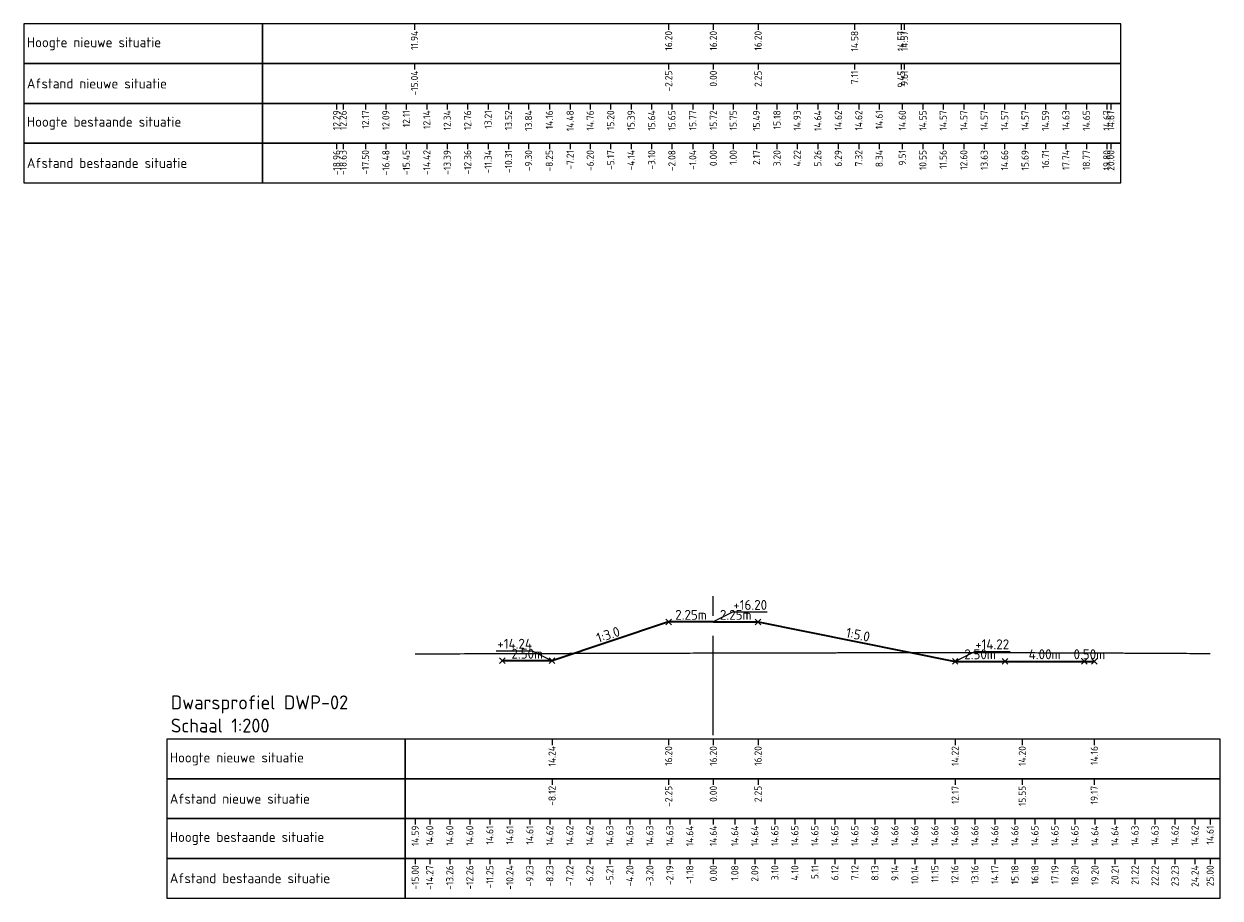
# Model space of a CAD drawing. Header units: metres. Extents: x 220364 to 225126, y 402650 to 403044.
# Tile 1 of 14: x 220364 to 220424, y 402743 to 402787. Entities that reach past the tile are written whole.
import ezdxf

# ---------------------------------------------------------------- set-up
doc = ezdxf.new("R2010")
doc.units = ezdxf.units.M
doc.linetypes.add('XX-STRAMIEN', pattern=[16, 10, -2, 2, -2])
for name, color, linetype, lineweight in [('C3D-LABELS', 7, 'Continuous', 25), ('N-WA-GW-AFWERKEN_INZAAIEN-G', 60, 'Continuous', 35), ('N-WA-GW-WATERBODEM-G', 122, 'Continuous', 35), ('N-WA-VH-VERHARDING_GRASBETONSTEEN-G', 102, 'Continuous', 35), ('X-XX-AL-AS-G', 1, 'XX-STRAMIEN', 18), ('X-XX-AL-DETAIL_1-S', 253, 'Continuous', 18), ('X-XX-AL-DETAIL_2-G', 7, 'Continuous', 25), ('X-XX-AL-T25', 7, 'Continuous', 25), ('X-XX-AL-T35', 7, 'Continuous', 35)]:
    doc.layers.add(name, color=color, linetype=linetype, lineweight=lineweight)
doc.layers.add('C3D-SECTION', color=7, linetype='Continuous')
doc.styles.add('NLCS-ISO', font='NLCS-ISO.ttf')

msp = doc.modelspace()

# ---------------------------------------------------------------- linework, layer by layer
at = {"layer": 'C3D-SECTION', "color": 7, "linetype": 'Continuous', "lineweight": -3}
msp.add_lwpolyline([(220383.978, 402755.272), (220384.143, 402755.273), (220384.204, 402755.273), (220384.4, 402755.274), (220384.456, 402755.274), (220384.463, 402755.274), (220384.473, 402755.274), (220384.606, 402755.275), (220384.707, 402755.275), (220384.802, 402755.276), (220384.959, 402755.276), (220385.132, 402755.277), (220385.211, 402755.277), (220385.461, 402755.278), (220385.462, 402755.278), (220385.467, 402755.278), (220385.714, 402755.279), (220385.79, 402755.279), (220385.966, 402755.28), (220386.12, 402755.28), (220386.217, 402755.281), (220386.449, 402755.282), (220386.469, 402755.282), (220386.603, 402755.282), (220386.721, 402755.282), (220386.779, 402755.283), (220386.973, 402755.283), (220387.108, 402755.284), (220387.224, 402755.284), (220387.438, 402755.285), (220387.476, 402755.285), (220387.6, 402755.285), (220387.728, 402755.286), (220387.767, 402755.286), (220387.979, 402755.286), (220388.096, 402755.287), (220388.231, 402755.287), (220388.426, 402755.288), (220388.483, 402755.288), (220388.601, 402755.288), (220388.734, 402755.289), (220388.755, 402755.289), (220388.986, 402755.29), (220389.085, 402755.29), (220389.238, 402755.29), (220389.414, 402755.291), (220389.489, 402755.291), (220389.733, 402755.292), (220389.741, 402755.292), (220389.742, 402755.292), (220389.744, 402755.292), (220389.885, 402755.293), (220389.993, 402755.293), (220390.073, 402755.293), (220390.244, 402755.294), (220390.402, 402755.294), (220390.496, 402755.294), (220390.732, 402755.295), (220390.748, 402755.295), (220390.8, 402755.295), (220391, 402755.296), (220391.061, 402755.296), (220391.251, 402755.297), (220391.391, 402755.297), (220391.503, 402755.298), (220391.72, 402755.298), (220391.755, 402755.299), (220391.866, 402755.299), (220392.006, 402755.299), (220392.05, 402755.299), (220392.258, 402755.3), (220392.379, 402755.3), (220392.51, 402755.301), (220392.709, 402755.301), (220392.761, 402755.302), (220392.933, 402755.302), (220393.013, 402755.302), (220393.024, 402755.302), (220393.038, 402755.302), (220393.265, 402755.303), (220393.367, 402755.303), (220393.516, 402755.304), (220393.697, 402755.304), (220393.768, 402755.304), (220393.999, 402755.305), (220394.02, 402755.305), (220394.026, 402755.305), (220394.272, 402755.306), (220394.356, 402755.306), (220394.523, 402755.306), (220394.685, 402755.307), (220394.775, 402755.307), (220394.879, 402755.307), (220395.015, 402755.308), (220395.021, 402755.308), (220395.027, 402755.308), (220395.066, 402755.308), (220395.278, 402755.308), (220395.344, 402755.309), (220395.53, 402755.309), (220395.673, 402755.31), (220395.782, 402755.31), (220396.003, 402755.31), (220396.033, 402755.311), (220396.132, 402755.311), (220396.285, 402755.311), (220396.332, 402755.311), (220396.537, 402755.312), (220396.662, 402755.312), (220396.788, 402755.313), (220396.876, 402755.313), (220396.991, 402755.313), (220397.019, 402755.313), (220397.04, 402755.313), (220397.199, 402755.314), (220397.292, 402755.314), (220397.321, 402755.314), (220397.544, 402755.315), (220397.65, 402755.315), (220397.795, 402755.315), (220397.979, 402755.316), (220398.047, 402755.316), (220398.16, 402755.316), (220398.299, 402755.317), (220398.309, 402755.317), (220398.55, 402755.317), (220398.638, 402755.318), (220398.802, 402755.318), (220398.968, 402755.318), (220398.978, 402755.318), (220399.054, 402755.319), (220399.297, 402755.319), (220399.305, 402755.319), (220399.332, 402755.319), (220399.557, 402755.32), (220399.627, 402755.32), (220399.809, 402755.32), (220399.956, 402755.32), (220400.06, 402755.321), (220400.286, 402755.321), (220400.312, 402755.321), (220400.398, 402755.321), (220400.564, 402755.322), (220400.615, 402755.322), (220400.816, 402755.322), (220400.944, 402755.322), (220401.067, 402755.323), (220401.157, 402755.323), (220401.274, 402755.323), (220401.299, 402755.323), (220401.319, 402755.323), (220401.465, 402755.324), (220401.571, 402755.324), (220401.603, 402755.324), (220401.822, 402755.324), (220401.933, 402755.325), (220402.074, 402755.325), (220402.262, 402755.325), (220402.326, 402755.325), (220402.531, 402755.326), (220402.577, 402755.326), (220402.592, 402755.326), (220402.829, 402755.327), (220402.921, 402755.327), (220403.081, 402755.327), (220403.154, 402755.327), (220403.25, 402755.327), (220403.297, 402755.328), (220403.332, 402755.328), (220403.58, 402755.328), (220403.584, 402755.328), (220403.598, 402755.328), (220403.836, 402755.329), (220403.909, 402755.329), (220404.088, 402755.329), (220404.239, 402755.33), (220404.339, 402755.33), (220404.568, 402755.33), (220404.591, 402755.33), (220404.664, 402755.33), (220404.843, 402755.331), (220404.898, 402755.331), (220405.094, 402755.331), (220405.152, 402755.331), (220405.227, 402755.332), (220405.294, 402755.332), (220405.346, 402755.332), (220405.556, 402755.332), (220405.598, 402755.332), (220405.731, 402755.333), (220405.849, 402755.333), (220405.886, 402755.333), (220406.101, 402755.333), (220406.215, 402755.334), (220406.353, 402755.334), (220406.436, 402755.334), (220406.545, 402755.334), (220406.579, 402755.334), (220406.604, 402755.334), (220406.798, 402755.334), (220406.856, 402755.334), (220406.874, 402755.334), (220407.108, 402755.334), (220407.204, 402755.334), (220407.359, 402755.334), (220407.533, 402755.335), (220407.611, 402755.335), (220407.863, 402755.335), (220407.863, 402755.335), (220407.864, 402755.335), (220408.115, 402755.335), (220408.192, 402755.335), (220408.366, 402755.335), (220408.521, 402755.335), (220408.618, 402755.335), (220408.851, 402755.335), (220408.87, 402755.335), (220408.931, 402755.335), (220409.121, 402755.335), (220409.18, 402755.335), (220409.373, 402755.335), (220409.432, 402755.335), (220409.51, 402755.335), (220409.575, 402755.335), (220409.625, 402755.335), (220409.839, 402755.336), (220409.876, 402755.336), (220409.997, 402755.336), (220410.128, 402755.336), (220410.169, 402755.336), (220410.38, 402755.336), (220410.498, 402755.336), (220410.631, 402755.336), (220410.827, 402755.336), (220410.883, 402755.336), (220411.064, 402755.336), (220411.135, 402755.336), (220411.157, 402755.336), (220411.387, 402755.336), (220411.43, 402755.336), (220411.486, 402755.336), (220411.572, 402755.336), (220411.638, 402755.336), (220411.816, 402755.336), (220411.89, 402755.336), (220412.13, 402755.337), (220412.142, 402755.337), (220412.145, 402755.337), (220412.393, 402755.337), (220412.475, 402755.337), (220412.645, 402755.337), (220412.804, 402755.337), (220412.897, 402755.337), (220413.133, 402755.337), (220413.148, 402755.337), (220413.197, 402755.337), (220413.4, 402755.337), (220413.427, 402755.337), (220413.463, 402755.337), (220413.57, 402755.337), (220413.652, 402755.337), (220413.792, 402755.336), (220413.903, 402755.336), (220414.122, 402755.335), (220414.155, 402755.335), (220414.263, 402755.335), (220414.407, 402755.334), (220414.451, 402755.334), (220414.659, 402755.334), (220414.711, 402755.333), (220414.781, 402755.333), (220414.854, 402755.333), (220414.91, 402755.333), (220415.11, 402755.332), (220415.162, 402755.332), (220415.33, 402755.331), (220415.414, 402755.331), (220415.44, 402755.331), (220415.665, 402755.33), (220415.769, 402755.33), (220415.917, 402755.329), (220416.098, 402755.329), (220416.169, 402755.328), (220416.396, 402755.328), (220416.42, 402755.328), (220416.428, 402755.328), (220416.672, 402755.327), (220416.757, 402755.326), (220416.924, 402755.326), (220417.087, 402755.325), (220417.175, 402755.325), (220417.416, 402755.324), (220417.427, 402755.324), (220417.463, 402755.324), (220417.679, 402755.323), (220417.708, 402755.323), (220417.746, 402755.323), (220417.85, 402755.323), (220417.931, 402755.322), (220418.075, 402755.322), (220418.182, 402755.322), (220418.404, 402755.321), (220418.434, 402755.321), (220418.529, 402755.32), (220418.686, 402755.32), (220418.734, 402755.32), (220418.937, 402755.319), (220419.063, 402755.319), (220419.189, 402755.318), (220419.393, 402755.317), (220419.441, 402755.317), (220419.596, 402755.316), (220419.692, 402755.315), (220419.705, 402755.315), (220419.722, 402755.315), (220419.848, 402755.315), (220419.944, 402755.314), (220420.052, 402755.313), (220420.196, 402755.313), (220420.381, 402755.312), (220420.447, 402755.311), (220420.662, 402755.31), (220420.699, 402755.31), (220420.71, 402755.31), (220420.951, 402755.309), (220421.04, 402755.308), (220421.203, 402755.307), (220421.369, 402755.307), (220421.454, 402755.306), (220421.699, 402755.305), (220421.706, 402755.305), (220421.845, 402755.304), (220421.958, 402755.303), (220422.028, 402755.303), (220422.209, 402755.302), (220422.358, 402755.301), (220422.461, 402755.3), (220422.687, 402755.299), (220422.713, 402755.299), (220422.795, 402755.299), (220422.964, 402755.298), (220422.987, 402755.297), (220423.017, 402755.297), (220423.13, 402755.297), (220423.216, 402755.296), (220423.346, 402755.295), (220423.468, 402755.295), (220423.675, 402755.294), (220423.719, 402755.293), (220423.862, 402755.293), (220423.971, 402755.292), (220423.978, 402755.292)], dxfattribs=at)
at = {"layer": 'N-WA-GW-AFWERKEN_INZAAIEN-G', "color": 60, "linetype": 'Continuous', "lineweight": 35}
for p, q in [((220396.728, 402756.879), (220390.862, 402754.924)), ((220398.978, 402756.879), (220396.728, 402756.879)), ((220398.978, 402756.879), (220401.228, 402756.879)), ((220401.228, 402756.879), (220411.148, 402754.895))]:
    msp.add_line(p, q, dxfattribs=at)
at = {"layer": 'N-WA-GW-WATERBODEM-G', "color": 122, "linetype": 'Continuous', "lineweight": 35}
msp.add_line((220413.648, 402754.895), (220417.648, 402754.895), dxfattribs=at)
at = {"layer": 'N-WA-VH-VERHARDING_GRASBETONSTEEN-G', "color": 102, "linetype": 'Continuous', "lineweight": 35}
for p, q in [((220390.862, 402754.924), (220388.362, 402754.924)), ((220411.148, 402754.895), (220413.648, 402754.895)), ((220417.648, 402754.895), (220418.148, 402754.895))]:
    msp.add_line(p, q, dxfattribs=at)
at = {"layer": 'X-XX-AL-AS-G', "color": 1, "linetype": 'XX-STRAMIEN', "lineweight": 18, "ltscale": 0.5}
msp.add_line((220398.978, 402751.179), (220398.978, 402758.179), dxfattribs=at)
at = {"layer": 'X-XX-AL-DETAIL_1-S', "color": 253, "linetype": 'Continuous', "lineweight": 18}
for p, q in [((220396.587, 402756.738), (220396.87, 402757.021)), ((220396.587, 402757.021), (220396.87, 402756.738)), ((220401.087, 402756.738), (220401.37, 402757.021)), ((220401.087, 402757.021), (220401.37, 402756.738)), ((220388.22, 402754.782), (220388.503, 402755.065)), ((220388.22, 402755.065), (220388.503, 402754.782)), ((220390.72, 402754.782), (220391.003, 402755.065)), ((220390.72, 402755.065), (220391.003, 402754.782)), ((220411.007, 402754.754), (220411.29, 402755.037)), ((220411.007, 402755.037), (220411.29, 402754.754)), ((220413.507, 402754.754), (220413.79, 402755.037)), ((220413.507, 402755.037), (220413.79, 402754.754)), ((220417.507, 402754.754), (220417.79, 402755.037)), ((220417.507, 402755.037), (220417.79, 402754.754)), ((220418.007, 402754.754), (220418.29, 402755.037)), ((220418.007, 402755.037), (220418.29, 402754.754))]:
    msp.add_line(p, q, dxfattribs=at)
at = {"layer": 'X-XX-AL-DETAIL_2-G'}
for p, q in [((220383.938, 402786.979), (220383.938, 402786.679)), ((220396.728, 402786.979), (220396.728, 402786.679)), ((220398.978, 402786.979), (220398.978, 402786.679)), ((220401.228, 402786.979), (220401.228, 402786.679)), ((220406.089, 402786.979), (220406.089, 402786.679)), ((220408.425, 402786.979), (220408.425, 402786.679)), ((220408.589, 402786.979), (220408.589, 402786.679)), ((220383.938, 402784.979), (220383.938, 402784.679)), ((220396.728, 402784.979), (220396.728, 402784.679)), ((220398.978, 402784.979), (220398.978, 402784.679)), ((220401.228, 402784.979), (220401.228, 402784.679)), ((220406.089, 402784.979), (220406.089, 402784.679)), ((220408.425, 402784.979), (220408.425, 402784.679)), ((220408.589, 402784.979), (220408.589, 402784.679)), ((220380.02, 402782.979), (220380.02, 402782.679)), ((220380.346, 402782.979), (220380.346, 402782.679)), ((220381.473, 402782.979), (220381.473, 402782.679)), ((220382.501, 402782.979), (220382.501, 402782.679)), ((220383.529, 402782.979), (220383.529, 402782.679)), ((220384.558, 402782.979), (220384.558, 402782.679)), ((220385.586, 402782.979), (220385.586, 402782.679)), ((220386.614, 402782.979), (220386.614, 402782.679)), ((220387.642, 402782.979), (220387.642, 402782.679)), ((220388.67, 402782.979), (220388.67, 402782.679)), ((220389.679, 402782.979), (220389.679, 402782.679)), ((220390.726, 402782.979), (220390.726, 402782.679)), ((220391.771, 402782.979), (220391.771, 402782.679)), ((220392.782, 402782.979), (220392.782, 402782.679)), ((220393.811, 402782.979), (220393.811, 402782.679)), ((220394.838, 402782.979), (220394.838, 402782.679)), ((220395.874, 402782.979), (220395.874, 402782.679)), ((220396.894, 402782.979), (220396.894, 402782.679)), ((220397.94, 402782.979), (220397.94, 402782.679)), ((220398.978, 402782.979), (220398.978, 402782.679)), ((220399.978, 402782.979), (220399.978, 402782.679)), ((220401.147, 402782.979), (220401.147, 402782.679)), ((220402.181, 402782.979), (220402.181, 402782.679)), ((220403.196, 402782.979), (220403.196, 402782.679)), ((220404.237, 402782.979), (220404.237, 402782.679)), ((220405.266, 402782.979), (220405.266, 402782.679)), ((220406.294, 402782.979), (220406.294, 402782.679)), ((220407.322, 402782.979), (220407.322, 402782.679)), ((220408.487, 402782.979), (220408.487, 402782.679)), ((220409.525, 402782.979), (220409.525, 402782.679)), ((220410.54, 402782.979), (220410.54, 402782.679)), ((220411.581, 402782.979), (220411.581, 402782.679)), ((220412.609, 402782.979), (220412.609, 402782.679)), ((220413.637, 402782.979), (220413.637, 402782.679)), ((220414.665, 402782.979), (220414.665, 402782.679)), ((220415.693, 402782.979), (220415.693, 402782.679)), ((220416.721, 402782.979), (220416.721, 402782.679)), ((220417.749, 402782.979), (220417.749, 402782.679)), ((220418.777, 402782.979), (220418.777, 402782.679)), ((220418.978, 402782.979), (220418.978, 402782.679)), ((220380.02, 402780.979), (220380.02, 402780.679)), ((220380.346, 402780.979), (220380.346, 402780.679)), ((220381.473, 402780.979), (220381.473, 402780.679)), ((220382.501, 402780.979), (220382.501, 402780.679)), ((220383.529, 402780.979), (220383.529, 402780.679)), ((220384.558, 402780.979), (220384.558, 402780.679)), ((220385.586, 402780.979), (220385.586, 402780.679)), ((220386.614, 402780.979), (220386.614, 402780.679)), ((220387.642, 402780.979), (220387.642, 402780.679)), ((220388.67, 402780.979), (220388.67, 402780.679)), ((220389.679, 402780.979), (220389.679, 402780.679)), ((220390.726, 402780.979), (220390.726, 402780.679)), ((220391.771, 402780.979), (220391.771, 402780.679)), ((220392.782, 402780.979), (220392.782, 402780.679)), ((220393.811, 402780.979), (220393.811, 402780.679)), ((220394.838, 402780.979), (220394.838, 402780.679)), ((220395.874, 402780.979), (220395.874, 402780.679)), ((220396.894, 402780.979), (220396.894, 402780.679)), ((220397.94, 402780.979), (220397.94, 402780.679)), ((220398.978, 402780.979), (220398.978, 402780.679)), ((220399.978, 402780.979), (220399.978, 402780.679)), ((220401.147, 402780.979), (220401.147, 402780.679)), ((220402.181, 402780.979), (220402.181, 402780.679)), ((220403.196, 402780.979), (220403.196, 402780.679)), ((220404.237, 402780.979), (220404.237, 402780.679)), ((220405.266, 402780.979), (220405.266, 402780.679)), ((220406.294, 402780.979), (220406.294, 402780.679)), ((220407.322, 402780.979), (220407.322, 402780.679)), ((220408.487, 402780.979), (220408.487, 402780.679)), ((220409.525, 402780.979), (220409.525, 402780.679)), ((220410.54, 402780.979), (220410.54, 402780.679)), ((220411.581, 402780.979), (220411.581, 402780.679)), ((220412.609, 402780.979), (220412.609, 402780.679)), ((220413.637, 402780.979), (220413.637, 402780.679)), ((220414.665, 402780.979), (220414.665, 402780.679)), ((220415.693, 402780.979), (220415.693, 402780.679)), ((220416.721, 402780.979), (220416.721, 402780.679)), ((220417.749, 402780.979), (220417.749, 402780.679)), ((220418.777, 402780.979), (220418.777, 402780.679)), ((220418.978, 402780.979), (220418.978, 402780.679))]:
    msp.add_line(p, q, dxfattribs=at)
at = {"layer": 'X-XX-AL-DETAIL_2-G', "color": 7, "linetype": 'Continuous', "lineweight": -3}
for p, q in [((220390.862, 402750.979), (220390.862, 402750.679)), ((220396.728, 402750.979), (220396.728, 402750.679)), ((220398.978, 402750.979), (220398.978, 402750.679)), ((220401.228, 402750.979), (220401.228, 402750.679)), ((220411.148, 402750.979), (220411.148, 402750.679)), ((220414.526, 402750.979), (220414.526, 402750.679)), ((220418.148, 402750.979), (220418.148, 402750.679)), ((220390.862, 402748.979), (220390.862, 402748.679)), ((220396.728, 402748.979), (220396.728, 402748.679)), ((220398.978, 402748.979), (220398.978, 402748.679)), ((220401.228, 402748.979), (220401.228, 402748.679)), ((220411.148, 402748.979), (220411.148, 402748.679)), ((220414.526, 402748.979), (220414.526, 402748.679)), ((220418.148, 402748.979), (220418.148, 402748.679)), ((220383.978, 402746.979), (220383.978, 402746.679)), ((220384.707, 402746.979), (220384.707, 402746.679)), ((220385.714, 402746.979), (220385.714, 402746.679)), ((220386.721, 402746.979), (220386.721, 402746.679)), ((220387.728, 402746.979), (220387.728, 402746.679)), ((220388.734, 402746.979), (220388.734, 402746.679)), ((220389.744, 402746.979), (220389.744, 402746.679)), ((220390.748, 402746.979), (220390.748, 402746.679)), ((220391.755, 402746.979), (220391.755, 402746.679)), ((220392.761, 402746.979), (220392.761, 402746.679)), ((220393.768, 402746.979), (220393.768, 402746.679)), ((220394.775, 402746.979), (220394.775, 402746.679)), ((220395.782, 402746.979), (220395.782, 402746.679)), ((220396.788, 402746.979), (220396.788, 402746.679)), ((220397.795, 402746.979), (220397.795, 402746.679)), ((220398.978, 402746.979), (220398.978, 402746.679)), ((220400.06, 402746.979), (220400.06, 402746.679)), ((220401.067, 402746.979), (220401.067, 402746.679)), ((220402.074, 402746.979), (220402.074, 402746.679)), ((220403.081, 402746.979), (220403.081, 402746.679)), ((220404.088, 402746.979), (220404.088, 402746.679)), ((220405.094, 402746.979), (220405.094, 402746.679)), ((220406.101, 402746.979), (220406.101, 402746.679)), ((220407.108, 402746.979), (220407.108, 402746.679)), ((220408.115, 402746.979), (220408.115, 402746.679)), ((220409.121, 402746.979), (220409.121, 402746.679)), ((220410.128, 402746.979), (220410.128, 402746.679)), ((220411.135, 402746.979), (220411.135, 402746.679)), ((220412.142, 402746.979), (220412.142, 402746.679)), ((220413.148, 402746.979), (220413.148, 402746.679)), ((220414.155, 402746.979), (220414.155, 402746.679)), ((220415.162, 402746.979), (220415.162, 402746.679)), ((220416.169, 402746.979), (220416.169, 402746.679)), ((220417.175, 402746.979), (220417.175, 402746.679)), ((220418.182, 402746.979), (220418.182, 402746.679)), ((220419.189, 402746.979), (220419.189, 402746.679)), ((220420.196, 402746.979), (220420.196, 402746.679)), ((220421.203, 402746.979), (220421.203, 402746.679)), ((220422.209, 402746.979), (220422.209, 402746.679)), ((220423.216, 402746.979), (220423.216, 402746.679)), ((220423.978, 402746.979), (220423.978, 402746.679)), ((220383.978, 402744.979), (220383.978, 402744.679)), ((220384.707, 402744.979), (220384.707, 402744.679)), ((220385.714, 402744.979), (220385.714, 402744.679)), ((220386.721, 402744.979), (220386.721, 402744.679)), ((220387.728, 402744.979), (220387.728, 402744.679)), ((220388.734, 402744.979), (220388.734, 402744.679)), ((220389.744, 402744.979), (220389.744, 402744.679)), ((220390.748, 402744.979), (220390.748, 402744.679)), ((220391.755, 402744.979), (220391.755, 402744.679)), ((220392.761, 402744.979), (220392.761, 402744.679)), ((220393.768, 402744.979), (220393.768, 402744.679)), ((220394.775, 402744.979), (220394.775, 402744.679)), ((220395.782, 402744.979), (220395.782, 402744.679)), ((220396.788, 402744.979), (220396.788, 402744.679)), ((220397.795, 402744.979), (220397.795, 402744.679)), ((220398.978, 402744.979), (220398.978, 402744.679)), ((220400.06, 402744.979), (220400.06, 402744.679)), ((220401.067, 402744.979), (220401.067, 402744.679)), ((220402.074, 402744.979), (220402.074, 402744.679)), ((220403.081, 402744.979), (220403.081, 402744.679)), ((220404.088, 402744.979), (220404.088, 402744.679)), ((220405.094, 402744.979), (220405.094, 402744.679)), ((220406.101, 402744.979), (220406.101, 402744.679)), ((220407.108, 402744.979), (220407.108, 402744.679)), ((220408.115, 402744.979), (220408.115, 402744.679)), ((220409.121, 402744.979), (220409.121, 402744.679)), ((220410.128, 402744.979), (220410.128, 402744.679)), ((220411.135, 402744.979), (220411.135, 402744.679)), ((220412.142, 402744.979), (220412.142, 402744.679)), ((220413.148, 402744.979), (220413.148, 402744.679)), ((220414.155, 402744.979), (220414.155, 402744.679)), ((220415.162, 402744.979), (220415.162, 402744.679)), ((220416.169, 402744.979), (220416.169, 402744.679)), ((220417.175, 402744.979), (220417.175, 402744.679)), ((220418.182, 402744.979), (220418.182, 402744.679)), ((220419.189, 402744.979), (220419.189, 402744.679)), ((220420.196, 402744.979), (220420.196, 402744.679)), ((220421.203, 402744.979), (220421.203, 402744.679)), ((220422.209, 402744.979), (220422.209, 402744.679)), ((220423.216, 402744.979), (220423.216, 402744.679)), ((220423.978, 402744.979), (220423.978, 402744.679))]:
    msp.add_line(p, q, dxfattribs=at)
at = {"layer": 'X-XX-AL-DETAIL_2-G'}
for points in [[(220376.286, 402784.979), (220376.286, 402786.979), (220364.286, 402786.979), (220364.286, 402784.979)], [(220376.286, 402784.979), (220419.478, 402784.979), (220419.478, 402786.979), (220376.286, 402786.979)], [(220376.286, 402782.979), (220376.286, 402784.979), (220364.286, 402784.979), (220364.286, 402782.979)], [(220376.286, 402782.979), (220419.478, 402782.979), (220419.478, 402784.979), (220376.286, 402784.979)], [(220376.286, 402780.979), (220376.286, 402782.979), (220364.286, 402782.979), (220364.286, 402780.979)], [(220376.286, 402780.979), (220419.478, 402780.979), (220419.478, 402782.979), (220376.286, 402782.979)], [(220376.286, 402778.979), (220376.286, 402780.979), (220364.286, 402780.979), (220364.286, 402778.979)], [(220376.286, 402778.979), (220419.478, 402778.979), (220419.478, 402780.979), (220376.286, 402780.979)]]:
    msp.add_3dface(points, dxfattribs=at)
at = {"layer": 'X-XX-AL-DETAIL_2-G', "color": 7, "linetype": 'Continuous', "lineweight": -3}
for points in [[(220383.478, 402748.979), (220383.478, 402750.979), (220371.478, 402750.979), (220371.478, 402748.979)], [(220383.478, 402748.979), (220424.478, 402748.979), (220424.478, 402750.979), (220383.478, 402750.979)], [(220383.478, 402746.979), (220383.478, 402748.979), (220371.478, 402748.979), (220371.478, 402746.979)], [(220383.478, 402746.979), (220424.478, 402746.979), (220424.478, 402748.979), (220383.478, 402748.979)], [(220383.478, 402744.979), (220383.478, 402746.979), (220371.478, 402746.979), (220371.478, 402744.979)], [(220383.478, 402744.979), (220424.478, 402744.979), (220424.478, 402746.979), (220383.478, 402746.979)], [(220383.478, 402742.979), (220383.478, 402744.979), (220371.478, 402744.979), (220371.478, 402742.979)], [(220383.478, 402742.979), (220424.478, 402742.979), (220424.478, 402744.979), (220383.478, 402744.979)]]:
    msp.add_3dface(points, dxfattribs=at)
at = {"layer": 'X-XX-AL-T25', "color": 7, "linetype": 'Continuous', "lineweight": 25}
for p, q in [((220399.978, 402757.379), (220398.978, 402756.879)), ((220399.978, 402757.379), (220401.69, 402757.379)), ((220388.05, 402755.424), (220389.862, 402755.424)), ((220389.862, 402755.424), (220390.862, 402754.924)), ((220412.148, 402755.395), (220411.148, 402754.895)), ((220412.148, 402755.395), (220413.91, 402755.395))]:
    msp.add_line(p, q, dxfattribs=at)

# ---------------------------------------------------------------- texts
at = {"layer": 'C3D-LABELS', "char_height": 0.36, "attachment_point": 6, "rotation": 90, "style": 'NLCS-ISO'}
for s, insert in [('11.94', (220383.938, 402786.629)), ('16.20', (220396.728, 402786.629)), ('16.20', (220398.978, 402786.629)), ('16.20', (220401.228, 402786.629)), ('14.58', (220406.089, 402786.629)), ('14.57', (220408.425, 402786.629)), ('14.57', (220408.589, 402786.629)), ('-15.04', (220383.938, 402784.629)), ('-2.25', (220396.728, 402784.629)), ('0.00', (220398.978, 402784.629)), ('2.25', (220401.228, 402784.629)), ('7.11', (220406.089, 402784.629)), ('9.45', (220408.425, 402784.629)), ('9.61', (220408.589, 402784.629)), ('12.29', (220380.02, 402782.629)), ('12.26', (220380.346, 402782.629)), ('12.17', (220381.473, 402782.629)), ('12.09', (220382.501, 402782.629)), ('12.11', (220383.529, 402782.629)), ('12.14', (220384.558, 402782.629)), ('12.34', (220385.586, 402782.629)), ('12.76', (220386.614, 402782.629)), ('13.21', (220387.642, 402782.629)), ('13.52', (220388.67, 402782.629)), ('13.84', (220389.679, 402782.629)), ('14.16', (220390.726, 402782.629)), ('14.48', (220391.771, 402782.629)), ('14.76', (220392.782, 402782.629)), ('15.20', (220393.811, 402782.629)), ('15.39', (220394.838, 402782.629)), ('15.64', (220395.874, 402782.629)), ('15.65', (220396.894, 402782.629)), ('15.77', (220397.94, 402782.629)), ('15.72', (220398.978, 402782.629)), ('15.75', (220399.978, 402782.629)), ('15.49', (220401.147, 402782.629)), ('15.18', (220402.181, 402782.629)), ('14.93', (220403.196, 402782.629)), ('14.64', (220404.237, 402782.629)), ('14.62', (220405.266, 402782.629)), ('14.62', (220406.294, 402782.629)), ('14.61', (220407.322, 402782.629)), ('14.60', (220408.487, 402782.629)), ('14.55', (220409.525, 402782.629)), ('14.57', (220410.54, 402782.629)), ('14.57', (220411.581, 402782.629)), ('14.57', (220412.609, 402782.629)), ('14.57', (220413.637, 402782.629)), ('14.57', (220414.665, 402782.629)), ('14.59', (220415.693, 402782.629)), ('14.63', (220416.721, 402782.629)), ('14.65', (220417.749, 402782.629)), ('14.67', (220418.777, 402782.629)), ('14.67', (220418.978, 402782.629)), ('-18.96', (220380.02, 402780.629)), ('-16.48', (220382.501, 402780.629)), ('-12.36', (220386.614, 402780.629)), ('-11.34', (220387.642, 402780.629)), ('-5.17', (220393.811, 402780.629)), ('-4.14', (220394.838, 402780.629)), ('-2.08', (220396.894, 402780.629)), ('-1.04', (220397.94, 402780.629)), ('2.17', (220401.147, 402780.629)), ('5.26', (220404.237, 402780.629)), ('8.34', (220407.322, 402780.629)), ('11.56', (220410.54, 402780.629)), ('14.66', (220413.637, 402780.629)), ('17.74', (220416.721, 402780.629)), ('18.77', (220417.749, 402780.629)), ('-18.63', (220380.346, 402780.629)), ('-17.50', (220381.473, 402780.629)), ('-15.45', (220383.529, 402780.629)), ('-14.42', (220384.558, 402780.629)), ('-13.39', (220385.586, 402780.629)), ('-10.31', (220388.67, 402780.629)), ('-9.30', (220389.679, 402780.629)), ('-8.25', (220390.726, 402780.629)), ('-7.21', (220391.771, 402780.629)), ('-6.20', (220392.782, 402780.629)), ('-3.10', (220395.874, 402780.629)), ('0.00', (220398.978, 402780.629)), ('1.00', (220399.978, 402780.629)), ('3.20', (220402.181, 402780.629)), ('4.22', (220403.196, 402780.629)), ('6.29', (220405.266, 402780.629)), ('7.32', (220406.294, 402780.629)), ('9.51', (220408.487, 402780.629)), ('10.55', (220409.525, 402780.629)), ('12.60', (220411.581, 402780.629)), ('13.63', (220412.609, 402780.629)), ('15.69', (220414.665, 402780.629)), ('16.71', (220415.693, 402780.629)), ('19.80', (220418.777, 402780.629)), ('20.00', (220418.978, 402780.629))]:
    msp.add_mtext(s, dxfattribs=dict(at, insert=insert))
at = {"layer": 'C3D-LABELS', "color": 7, "linetype": 'Continuous', "lineweight": 25, "char_height": 0.36, "attachment_point": 6, "rotation": 90, "style": 'NLCS-ISO'}
for s, insert in [('14.24', (220390.862, 402750.629)), ('16.20', (220396.728, 402750.629)), ('16.20', (220398.978, 402750.629)), ('16.20', (220401.228, 402750.629)), ('14.22', (220411.148, 402750.629)), ('14.20', (220414.526, 402750.629)), ('14.16', (220418.148, 402750.629)), ('-8.12', (220390.862, 402748.629)), ('-2.25', (220396.728, 402748.629)), ('0.00', (220398.978, 402748.629)), ('2.25', (220401.228, 402748.629)), ('12.17', (220411.148, 402748.629)), ('15.55', (220414.526, 402748.629)), ('19.17', (220418.148, 402748.629)), ('14.59', (220383.978, 402746.629)), ('14.60', (220384.707, 402746.629)), ('14.60', (220385.714, 402746.629)), ('14.60', (220386.721, 402746.629)), ('14.61', (220387.728, 402746.629)), ('14.61', (220388.734, 402746.629)), ('14.61', (220389.744, 402746.629)), ('14.62', (220390.748, 402746.629)), ('14.62', (220391.755, 402746.629)), ('14.62', (220392.761, 402746.629)), ('14.63', (220393.768, 402746.629)), ('14.63', (220394.775, 402746.629)), ('14.63', (220395.782, 402746.629)), ('14.63', (220396.788, 402746.629)), ('14.64', (220397.795, 402746.629)), ('14.64', (220398.978, 402746.629)), ('14.64', (220400.06, 402746.629)), ('14.64', (220401.067, 402746.629)), ('14.65', (220402.074, 402746.629)), ('14.65', (220403.081, 402746.629)), ('14.65', (220404.088, 402746.629)), ('14.65', (220405.094, 402746.629)), ('14.65', (220406.101, 402746.629)), ('14.66', (220407.108, 402746.629)), ('14.66', (220408.115, 402746.629)), ('14.66', (220409.121, 402746.629)), ('14.66', (220410.128, 402746.629)), ('14.66', (220411.135, 402746.629)), ('14.66', (220412.142, 402746.629)), ('14.66', (220413.148, 402746.629)), ('14.66', (220414.155, 402746.629)), ('14.65', (220415.162, 402746.629)), ('14.65', (220416.169, 402746.629)), ('14.65', (220417.175, 402746.629)), ('14.64', (220418.182, 402746.629)), ('14.64', (220419.189, 402746.629)), ('14.63', (220420.196, 402746.629)), ('14.63', (220421.203, 402746.629)), ('14.62', (220422.209, 402746.629)), ('14.62', (220423.216, 402746.629)), ('14.61', (220423.978, 402746.629)), ('-15.00', (220383.978, 402744.629)), ('-14.27', (220384.707, 402744.629)), ('-13.26', (220385.714, 402744.629)), ('-12.26', (220386.721, 402744.629)), ('-11.25', (220387.728, 402744.629)), ('-10.24', (220388.734, 402744.629)), ('-9.23', (220389.744, 402744.629)), ('-8.23', (220390.748, 402744.629)), ('-7.22', (220391.755, 402744.629)), ('-6.22', (220392.761, 402744.629)), ('-5.21', (220393.768, 402744.629)), ('-4.20', (220394.775, 402744.629)), ('-3.20', (220395.782, 402744.629)), ('-2.19', (220396.788, 402744.629)), ('-1.18', (220397.795, 402744.629)), ('0.00', (220398.978, 402744.629)), ('1.08', (220400.06, 402744.629)), ('2.09', (220401.067, 402744.629)), ('3.10', (220402.074, 402744.629)), ('4.10', (220403.081, 402744.629)), ('5.11', (220404.088, 402744.629)), ('6.12', (220405.094, 402744.629)), ('7.12', (220406.101, 402744.629)), ('8.13', (220407.108, 402744.629)), ('9.14', (220408.115, 402744.629)), ('10.14', (220409.121, 402744.629)), ('11.15', (220410.128, 402744.629)), ('12.16', (220411.135, 402744.629)), ('13.16', (220412.142, 402744.629)), ('14.17', (220413.148, 402744.629)), ('15.18', (220414.155, 402744.629)), ('16.18', (220415.162, 402744.629)), ('17.19', (220416.169, 402744.629)), ('18.20', (220417.175, 402744.629)), ('19.20', (220418.182, 402744.629)), ('20.21', (220419.189, 402744.629)), ('21.22', (220420.196, 402744.629)), ('22.22', (220421.203, 402744.629)), ('23.23', (220422.209, 402744.629)), ('24.24', (220423.216, 402744.629)), ('25.00', (220423.978, 402744.629))]:
    msp.add_mtext(s, dxfattribs=dict(at, insert=insert))
at = {"layer": 'X-XX-AL-T25', "char_height": 0.5, "attachment_point": 4, "style": 'NLCS-ISO'}
for s, insert in [('{\\C256;Hoogte nieuwe situatie}', (220364.436, 402785.979)), ('{\\C256;Afstand nieuwe situatie}', (220364.436, 402783.979)), ('{\\C256;Hoogte bestaande situatie}', (220364.436, 402781.979)), ('{\\C256;Afstand bestaande situatie}', (220364.436, 402779.979))]:
    msp.add_mtext(s, dxfattribs=dict(at, insert=insert))
at = {"layer": 'X-XX-AL-T25', "color": 7, "linetype": 'Continuous', "lineweight": 25, "char_height": 0.5, "style": 'NLCS-ISO'}
for s, insert, attachment_point in [('+16.20', (220399.984, 402757.485), 7), ('+14.24', (220389.856, 402755.53), 9), ('+14.22', (220412.154, 402755.501), 7), ('{\\C256;Hoogte nieuwe situatie}', (220371.628, 402749.979), 4), ('{\\C256;Afstand nieuwe situatie}', (220371.628, 402747.979), 4), ('{\\C256;Hoogte bestaande situatie}', (220371.628, 402745.979), 4), ('{\\C256;Afstand bestaande situatie}', (220371.628, 402743.979), 4)]:
    msp.add_mtext(s, dxfattribs=dict(at, insert=insert, attachment_point=attachment_point))
at = {"layer": 'X-XX-AL-T25', "color": 7, "linetype": 'Continuous', "lineweight": 25, "char_height": 0.5, "attachment_point": 8, "style": 'NLCS-ISO'}
for s, insert, rotation in [('2.25m', (220397.853, 402756.985), 360), ('2.25m', (220400.103, 402756.985), 0), ('1:3.0', (220393.761, 402756.002), 18.43495), ('1:5.0', (220406.209, 402755.991), 348.69007), ('2.50m', (220389.612, 402755.03), 360), ('2.50m', (220412.398, 402755.001), 0), ('4.00m', (220415.648, 402755.001), 0), ('0.50m', (220417.898, 402755.001), 0)]:
    msp.add_mtext(s, dxfattribs=dict(at, insert=insert, rotation=rotation))
at = {"layer": 'X-XX-AL-T35', "color": 7, "linetype": 'Continuous', "lineweight": -3, "insert": (220371.678, 402753.179), "char_height": 0.7, "attachment_point": 1, "style": 'NLCS-ISO'}
msp.add_mtext('{\\C256;Dwarsprofiel DWP-02\\PSchaal 1:200}', dxfattribs=at)

doc.saveas('drawing.dxf')
